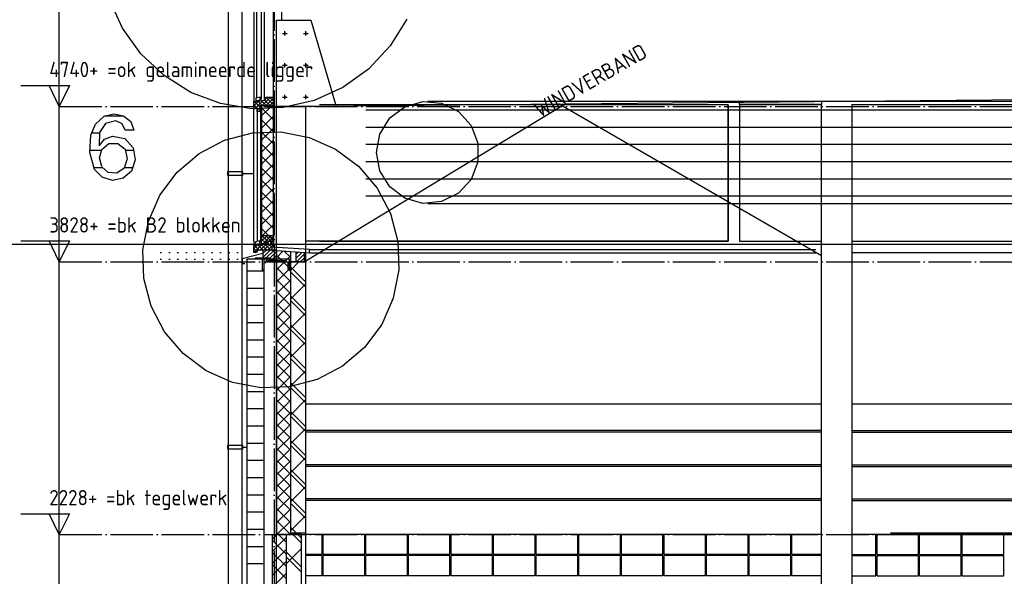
# Model space of a CAD drawing. Extents: x -37450 to 20409, y -12428 to 23550.
# Tile 6 of 55: x -32814 to -27036, y -5281 to -2015. Entities that reach past the tile are written whole.
import ezdxf

# ---------------------------------------------------------------- set-up
doc = ezdxf.new("R2010")
doc.units = 0
doc.header["$MEASUREMENT"] = 0
for name, pattern in [('DASHDOT', [300, 250, -25, 0, -25]), ('DASHED', [75, 50, -25]), ('DOT', [50, 0, -50])]:
    doc.linetypes.add(name, pattern=pattern)
for name, color, linetype in [('LAYER01', 7, 'CONTINUOUS'), ('LAYER28', 1, 'CONTINUOUS'), ('LAYER56', 2, 'DASHED')]:
    doc.layers.add(name, color=color, linetype=linetype)
doc.styles.get("Standard").update_dxf_attribs({"font": 'isocp.shx'})

msp = doc.modelspace()

# ---------------------------------------------------------------- linework, layer by layer
at = {"layer": 'LAYER01', "color": 1, "linetype": 'DASHDOT'}
for p, q in [((-31320.5658, 4772.46895), (-31320.5658, -10757.59505)), ((-32582.25405, -2524.12605), (-3736.12745, -2524.12605)), ((-32582.25405, -3436.1252), (-3736.12745, -3436.1252)), ((-32582.25405, -5036.12635), (-3736.12745, -5036.12635))]:
    msp.add_line(p, q, dxfattribs=at)
at = {"layer": 'LAYER01', "color": 5, "linetype": 'Continuous'}
for p, q in [((-32582.25405, -9464.1266), (-32582.25405, -764.12645)), ((-32582.25405, -2524.12605), (-32582.25405, -2331.6246)), ((-32808.5022, -2401.6258), (-32522.2534, -2401.6258)), ((-32582.25405, -2524.12605), (-32642.25465, -2401.6258)), ((-32522.2534, -2401.6258), (-32582.25405, -2524.12605)), ((-31393.4479, -2520.37525), (-31343.4479, -2470.37505)), ((-31372.56775, -2476.8673), (-31366.07665, -2470.37505)), ((-31370.82215, -2520.37525), (-31325.5646, -2475.12055)), ((-31325.5646, -2515.62975), (-31370.8191, -2470.37505)), ((-31325.5646, -2493.00115), (-31348.19335, -2470.37505)), ((-31439.56605, -2521.23625), (-31410.0128, -2491.6849)), ((-31439.56605, -2498.6101), (-31436.38, -2495.4233)), ((-31421.95435, -2532.37475), (-31439.56605, -2514.7663)), ((-31404.87975, -2526.82535), (-31436.2915, -2495.4134)), ((-31433.07495, -2537.37505), (-31431.80235, -2536.10345)), ((-31428.07615, -2532.37475), (-31383.64565, -2487.9465)), ((-31416.95555, -2537.37505), (-31420.5658, -2533.7652)), ((-31388.7024, -2520.37525), (-31416.4734, -2492.6029)), ((-31410.4492, -2537.37505), (-31404.87975, -2531.8058)), ((-31366.0736, -2520.37525), (-31396.65835, -2489.79225)), ((-31326.3794, -2601.02255), (-31394.56785, -2532.835)), ((-31394.5648, -2580.2496), (-31334.68935, -2520.37525)), ((-31343.4479, -2520.37525), (-31376.8402, -2486.9816)), ((-31348.19335, -2520.37525), (-31325.5646, -2497.74665)), ((-31326.3794, -2530.3114), (-31336.3159, -2520.37525)), ((-31394.5648, -2650.9609), (-31326.3794, -2582.7757)), ((-31326.3794, -2671.73385), (-31394.56785, -2603.54615)), ((-31394.5648, -2721.67205), (-31326.3794, -2653.487)), ((-31326.3794, -2742.445), (-31394.56785, -2674.25745)), ((-31326.3794, -2813.1563), (-31394.56785, -2744.9686)), ((-31394.5648, -2792.3809), (-31326.3794, -2724.19565)), ((-31326.3794, -2883.86745), (-31394.56785, -2815.67745)), ((-31394.5648, -2863.09205), (-31326.3794, -2794.907)), ((-31326.3794, -2954.5763), (-31394.56785, -2886.3886)), ((-31394.5648, -2933.80335), (-31326.3794, -2865.61815)), ((-31394.56785, -3004.517), (-31326.3794, -2936.327)), ((-31326.3794, -3025.28745), (-31394.56785, -2957.0999)), ((-31394.56785, -3075.22585), (-31326.3794, -3007.0381)), ((-31326.3794, -3095.99875), (-31394.56785, -3027.81105)), ((-31394.56785, -3145.93695), (-31326.3794, -3077.74945)), ((-31326.3794, -3166.7099), (-31394.56785, -3098.5224)), ((-31394.56785, -3216.6481), (-31326.3794, -3148.4606)), ((-31326.3794, -3237.42105), (-31394.56785, -3169.2312)), ((-31394.56785, -3287.3596), (-31326.3794, -3219.1719)), ((-31394.6289, -3315.493), (-31360.51025, -3281.37435)), ((-31394.6289, -3292.8646), (-31383.13905, -3281.37435)), ((-31326.3794, -3308.1299), (-31394.5648, -3239.94215)), ((-31360.51025, -3314.37455), (-31393.5089, -3281.37435)), ((-31370.8832, -3314.37455), (-31337.88145, -3281.37435)), ((-31337.88145, -3314.37455), (-31370.8832, -3281.37435)), ((-31350.8728, -3314.37455), (-31326.3794, -3289.88075)), ((-31325.62865, -3304.00045), (-31348.2544, -3281.37435)), ((-31348.2544, -3314.37455), (-31325.62865, -3291.74615)), ((-32808.5022, -3313.62495), (-32522.2534, -3313.62495)), ((-32582.25405, -3436.1252), (-32642.25465, -3313.62495)), ((-32522.2534, -3313.62495), (-32582.25405, -3436.1252)), ((-31439.56605, -3380.61525), (-31391.97085, -3333.0223)), ((-31439.56605, -3357.9891), (-31418.56995, -3336.99075)), ((-31408.32825, -3367.1261), (-31435.8795, -3339.57405)), ((-31385.69945, -3367.1261), (-31416.1896, -3336.6371)), ((-31403.4485, -3367.1261), (-31350.4486, -3314.1247)), ((-31363.07375, -3367.1261), (-31396.5027, -3333.6979)), ((-31372.37855, -3325.13235), (-31394.6289, -3302.88465)), ((-31387.60375, -3332.5348), (-31394.6289, -3325.5108)), ((-31390.84475, -3314.37455), (-31394.5648, -3310.6537)), ((-31389.28225, -3332.77245), (-31372.37855, -3315.86915)), ((-31380.8197, -3367.1261), (-31327.8198, -3314.1247)), ((-31340.44495, -3367.1261), (-31376.81275, -3330.75865)), ((-31335.4767, -3349.46825), (-31370.8191, -3314.1247)), ((-31358.19395, -3367.1261), (-31325.56765, -3334.49935)), ((-31325.5646, -3336.7508), (-31348.19335, -3314.1247)), ((-31421.7987, -3376.2829), (-31439.56605, -3358.51595)), ((-31386.56615, -3409.61455), (-31344.104, -3367.15315)), ((-31386.56615, -3386.98845), (-31366.7511, -3367.1707)), ((-31367.44995, -3413.1256), (-31321.45995, -3367.136)), ((-31352.8229, -3421.12425), (-31307.5653, -3375.86975)), ((-31330.1941, -3421.12425), (-31307.5653, -3398.49815)), ((-31305.5664, -3410.4904), (-31267.2241, -3372.1485)), ((-31225.5646, -3479.65545), (-31305.5664, -3399.65365)), ((-31305.5664, -3481.20195), (-31225.5646, -3401.2001)), ((-31225.5646, -3408.9443), (-31262.04225, -3372.4678)), ((-31191.25365, -3391.6153), (-31177.6764, -3378.03955)), ((-31191.25365, -3414.2437), (-31156.47585, -3379.4647)), ((-31190.50905, -3436.1252), (-31145.2545, -3390.87065)), ((-31135.5652, -3555.51035), (-31225.56765, -3465.51055)), ((-31225.5646, -3486.05345), (-31175.6378, -3436.1252)), ((-31167.88025, -3436.1252), (-31145.2545, -3413.49905)), ((-31225.5646, -3550.3666), (-31305.5664, -3470.36515)), ((-31305.5664, -3551.9104), (-31225.5646, -3471.91125)), ((-31135.5652, -3583.7948), (-31225.56765, -3493.795)), ((-31225.5646, -3621.07545), (-31305.5664, -3541.0763)), ((-31305.5664, -3622.6219), (-31225.5646, -3542.6201)), ((-31225.56765, -3655.76055), (-31135.5652, -3565.7585)), ((-31225.5646, -3691.7866), (-31305.5664, -3611.78515)), ((-31305.5664, -3693.33305), (-31225.5646, -3613.3312)), ((-31135.5652, -3725.21745), (-31225.56765, -3635.21765)), ((-31225.5646, -3762.4977), (-31305.5664, -3682.49625)), ((-31305.5664, -3764.0442), (-31225.5646, -3684.04235)), ((-31135.5652, -3753.5019), (-31225.56765, -3663.5021)), ((-31225.5646, -3833.20925), (-31305.5664, -3753.2074)), ((-31305.5664, -3834.75305), (-31225.5646, -3754.7539)), ((-31225.5646, -3825.465), (-31135.5652, -3735.46295)), ((-31135.5652, -3894.9219), (-31225.56765, -3804.9221)), ((-31225.5646, -3903.9177), (-31305.5664, -3823.91625)), ((-31305.5664, -3905.46415), (-31225.5646, -3825.465)), ((-31135.5652, -3923.20635), (-31225.56765, -3833.20655)), ((-31225.5646, -3974.6292), (-31305.5664, -3894.6274)), ((-31305.5664, -3976.1753), (-31225.5646, -3896.17385)), ((-31225.56765, -3995.16945), (-31135.5652, -3905.1697)), ((-31225.5646, -4045.34035), (-31305.5664, -3965.3385)), ((-31305.5664, -4046.88685), (-31225.56765, -3966.885)), ((-31135.5652, -4064.6286), (-31225.56765, -3974.6292)), ((-31225.5646, -4116.0515), (-31305.5664, -4036.05005)), ((-31305.5664, -4117.59795), (-31225.56765, -4037.59615)), ((-31135.5652, -4092.91345), (-31225.56765, -4002.91365)), ((-31225.5646, -4164.87655), (-31135.5652, -4074.8741)), ((-31225.5646, -4186.76035), (-31305.5664, -4106.76115)), ((-31305.5664, -4188.3068), (-31225.56765, -4108.30725)), ((-31135.5652, -4234.3334), (-31225.56765, -4144.33365)), ((-31225.5646, -4257.47145), (-31305.5664, -4177.4723)), ((-31305.5664, -4259.01795), (-31225.56765, -4179.0188)), ((-31135.5652, -4262.61785), (-31225.56765, -4172.6181)), ((-31225.5646, -4328.1826), (-31305.5664, -4248.18115)), ((-31305.5664, -4329.7268), (-31225.56765, -4249.72725)), ((-31225.56765, -4334.581), (-31135.5652, -4244.5812)), ((-31225.5646, -4398.8941), (-31305.5664, -4318.8923)), ((-31305.5664, -4400.43795), (-31225.56765, -4320.43875)), ((-31135.5652, -4404.04015), (-31225.56765, -4314.04035)), ((-31225.5646, -4469.60525), (-31305.5664, -4389.6034)), ((-31305.5664, -4471.14905), (-31225.56765, -4391.1499)), ((-31135.5652, -4432.3246), (-31225.56765, -4342.32485)), ((-31225.5646, -4504.2877), (-31135.5652, -4414.28565)), ((-28109.5642, -4426.12455), (-31135.5652, -4426.12455)), ((-28109.5642, -4436.1252), (-31135.5652, -4436.1252)), ((-27929.56545, -4426.12455), (-26353.25315, -4426.12455)), ((-27929.56545, -4436.1252), (-26353.25315, -4436.1252)), ((-31225.5646, -4540.3141), (-31305.5664, -4460.31225)), ((-31305.5664, -4541.8602), (-31225.56765, -4461.86105)), ((-31135.5652, -4573.7446), (-31225.56765, -4483.7448)), ((-31225.5646, -4611.02525), (-31305.5664, -4531.0234)), ((-31305.5664, -4612.5717), (-31225.56765, -4532.57215)), ((-31135.5652, -4602.02905), (-31225.56765, -4512.02965)), ((-31225.56765, -4681.73635), (-31305.5664, -4601.7349)), ((-31305.5664, -4683.2802), (-31225.56765, -4603.2837)), ((-31225.56765, -4673.99215), (-31135.5652, -4583.99275)), ((-31225.56765, -4752.4452), (-31305.5664, -4672.44605)), ((-31305.5664, -4753.9917), (-31225.56765, -4673.99215)), ((-31135.5652, -4743.4517), (-31225.56765, -4653.4519)), ((-28109.5642, -4626.12495), (-31135.5652, -4626.12495)), ((-28109.5642, -4636.12555), (-31135.5652, -4636.12555)), ((-27929.56545, -4626.12495), (-26353.25315, -4626.12495)), ((-27929.56545, -4636.12555), (-26353.25315, -4636.12555)), ((-31135.5652, -4771.73615), (-31225.56765, -4681.73635)), ((-31225.56765, -4823.15635), (-31305.5664, -4743.1572)), ((-31305.5664, -4824.70285), (-31225.56765, -4744.70365)), ((-31225.5646, -4843.697), (-31135.5652, -4753.6972)), ((-32582.25405, -5036.12635), (-32582.25405, -4843.6249)), ((-31225.5646, -4893.8675), (-31305.5664, -4813.86605)), ((-31305.5664, -4895.41395), (-31225.56765, -4815.4148)), ((-31135.5652, -4913.15615), (-31225.56765, -4823.15635)), ((-31135.5652, -4941.4406), (-31225.56765, -4851.4408)), ((-28109.5642, -4826.12535), (-31135.5652, -4826.12535)), ((-28109.5642, -4836.12595), (-31135.5652, -4836.12595)), ((-27929.56545, -4826.12535), (-26353.25315, -4826.12535)), ((-27929.56545, -4836.12595), (-26353.25315, -4836.12595)), ((-31225.5646, -4964.579), (-31305.5664, -4884.5772)), ((-31305.5664, -4966.1251), (-31225.56765, -4886.12595)), ((-32808.5022, -4913.6261), (-32522.2534, -4913.6261)), ((-32582.25405, -5036.12635), (-32642.25465, -4913.6261)), ((-32522.2534, -4913.6261), (-32582.25405, -5036.12635)), ((-31225.5646, -5035.29015), (-31305.5664, -4955.2883)), ((-31304.85535, -5036.12405), (-31225.56765, -4956.8371)), ((-31225.56765, -5013.4037), (-31135.5652, -4923.40395)), ((-31295.4376, -5036.12635), (-31305.5664, -5025.99985)), ((-31191.9586, -5026.4698), (-31225.56765, -4992.86345)), ((-31220.2423, -5026.4698), (-31225.56765, -5021.1479)), ((-27704.56545, -5026.1257), (-23387.5656, -5026.1257)), ((-31330.5664, -5061.8351), (-31304.85535, -5036.12405)), ((-31330.5664, -5132.5466), (-31250.5646, -5052.5448)), ((-31250.5646, -5151.71125), (-31330.5664, -5071.70945)), ((-31250.5646, -5081.00015), (-31295.4376, -5036.12635)), ((-31250.5646, -5038.40255), (-31248.28795, -5036.12405)), ((-31234.1461, -5036.12635), (-31225.56765, -5027.54595)), ((-31160.5652, -5086.14615), (-31210.58655, -5036.12635)), ((-31160.5652, -5057.8617), (-31182.30285, -5036.12635)), ((-28109.5642, -5036.12635), (-31135.5652, -5036.12635)), ((-31039.25475, -5153.12655), (-31039.25475, -5036.12635)), ((-31033.255, -5153.12655), (-31033.255, -5036.12635)), ((-30789.25475, -5153.12655), (-30789.25475, -5036.12635)), ((-30783.255, -5153.12655), (-30783.255, -5036.12635)), ((-30539.25475, -5153.12655), (-30539.25475, -5036.12635)), ((-30533.255, -5153.12655), (-30533.255, -5036.12635)), ((-30289.25475, -5153.12655), (-30289.25475, -5036.12635)), ((-30283.25195, -5153.12655), (-30283.25195, -5036.12635)), ((-30039.25475, -5153.12655), (-30039.25475, -5036.12635)), ((-30033.25195, -5153.12655), (-30033.25195, -5036.12635)), ((-29789.25475, -5153.12655), (-29789.25475, -5036.12635)), ((-29783.25195, -5153.12655), (-29783.25195, -5036.12635)), ((-29539.2517, -5153.12655), (-29539.2517, -5036.12635)), ((-29533.25195, -5153.12655), (-29533.25195, -5036.12635)), ((-29289.2517, -5153.12655), (-29289.2517, -5036.12635)), ((-29283.25195, -5153.12655), (-29283.25195, -5036.12635)), ((-29039.2517, -5153.12655), (-29039.2517, -5036.12635)), ((-29033.25195, -5153.12655), (-29033.25195, -5036.12635)), ((-28789.2517, -5153.12655), (-28789.2517, -5036.12635)), ((-28783.25195, -5153.12655), (-28783.25195, -5036.12635)), ((-28539.2517, -5153.12655), (-28539.2517, -5036.12635)), ((-28533.25195, -5153.12655), (-28533.25195, -5036.12635)), ((-28289.25475, -5153.12655), (-28289.25475, -5036.12635)), ((-28283.25195, -5153.12655), (-28283.25195, -5036.12635)), ((-23607.2525, -5036.12635), (-27931.25305, -5036.12635)), ((-27789.25475, -5153.12655), (-27789.25475, -5036.12635)), ((-27783.255, -5153.12655), (-27783.255, -5036.12635)), ((-27704.56545, -5036.12635), (-23387.5656, -5036.12635)), ((-27539.2517, -5153.12655), (-27539.2517, -5036.12635)), ((-27533.25195, -5153.12655), (-27533.25195, -5036.12635)), ((-27289.25475, -5153.12655), (-27289.25475, -5036.12635)), ((-27283.255, -5153.12655), (-27283.255, -5036.12635)), ((-27039.2517, -5153.12655), (-27039.2517, -5036.12635)), ((-31330.5664, -5203.25775), (-31250.5646, -5123.2559)), ((-31250.5646, -5222.4224), (-31330.5664, -5142.42095)), ((-31160.5652, -5227.5688), (-31250.56765, -5137.56905)), ((-31250.5646, -5208.107), (-31160.56825, -5118.1099)), ((-31330.5664, -5273.9666), (-31250.5646, -5193.96475)), ((-31160.5652, -5255.85325), (-31250.56765, -5165.8512)), ((-31039.25475, -5153.12655), (-31135.5652, -5153.12655)), ((-31039.25475, -5159.1263), (-31135.5652, -5159.1263)), ((-31039.25475, -5278.1254), (-31039.25475, -5159.1263)), ((-30789.25475, -5153.12655), (-31033.255, -5153.12655)), ((-31033.255, -5278.1254), (-31033.255, -5159.1263)), ((-30789.25475, -5159.1263), (-31033.255, -5159.1263)), ((-30789.25475, -5278.1254), (-30789.25475, -5159.1263)), ((-30539.25475, -5153.12655), (-30783.255, -5153.12655)), ((-30783.255, -5278.1254), (-30783.255, -5159.1263)), ((-30539.25475, -5159.1263), (-30783.255, -5159.1263)), ((-30539.25475, -5278.1254), (-30539.25475, -5159.1263)), ((-30289.25475, -5153.12655), (-30533.255, -5153.12655)), ((-30533.255, -5278.1254), (-30533.255, -5159.1263)), ((-30289.25475, -5159.1263), (-30533.255, -5159.1263)), ((-30289.25475, -5278.1254), (-30289.25475, -5159.1263)), ((-30039.25475, -5153.12655), (-30283.25195, -5153.12655)), ((-30283.25195, -5278.1254), (-30283.25195, -5159.1263)), ((-30039.25475, -5159.1263), (-30283.25195, -5159.1263)), ((-30039.25475, -5278.1254), (-30039.25475, -5159.1263)), ((-29789.25475, -5153.12655), (-30033.25195, -5153.12655)), ((-30033.25195, -5278.1254), (-30033.25195, -5159.1263)), ((-29789.25475, -5159.1263), (-30033.25195, -5159.1263)), ((-29789.25475, -5278.1254), (-29789.25475, -5159.1263)), ((-29539.2517, -5153.12655), (-29783.25195, -5153.12655)), ((-29783.25195, -5278.1254), (-29783.25195, -5159.1263)), ((-29539.2517, -5159.1263), (-29783.25195, -5159.1263)), ((-29539.2517, -5278.1254), (-29539.2517, -5159.1263)), ((-29289.2517, -5153.12655), (-29533.25195, -5153.12655)), ((-29533.25195, -5278.1254), (-29533.25195, -5159.1263)), ((-29289.2517, -5159.1263), (-29533.25195, -5159.1263)), ((-29289.2517, -5278.1254), (-29289.2517, -5159.1263)), ((-29039.2517, -5153.12655), (-29283.25195, -5153.12655)), ((-29283.25195, -5278.1254), (-29283.25195, -5159.1263)), ((-29039.2517, -5159.1263), (-29283.25195, -5159.1263)), ((-29039.2517, -5278.1254), (-29039.2517, -5159.1263)), ((-28789.2517, -5153.12655), (-29033.25195, -5153.12655)), ((-29033.25195, -5278.1254), (-29033.25195, -5159.1263)), ((-28789.2517, -5159.1263), (-29033.25195, -5159.1263)), ((-28789.2517, -5278.1254), (-28789.2517, -5159.1263)), ((-28539.2517, -5153.12655), (-28783.25195, -5153.12655)), ((-28783.25195, -5278.1254), (-28783.25195, -5159.1263)), ((-28539.2517, -5159.1263), (-28783.25195, -5159.1263)), ((-28539.2517, -5278.1254), (-28539.2517, -5159.1263)), ((-28289.25475, -5153.12655), (-28533.25195, -5153.12655)), ((-28533.25195, -5278.1254), (-28533.25195, -5159.1263)), ((-28289.25475, -5159.1263), (-28533.25195, -5159.1263)), ((-28289.25475, -5278.1254), (-28289.25475, -5159.1263)), ((-28109.5642, -5153.12655), (-28283.25195, -5153.12655)), ((-28283.25195, -5278.1254), (-28283.25195, -5159.1263)), ((-28109.5642, -5159.1263), (-28283.25195, -5159.1263)), ((-27929.56545, -5153.12655), (-27789.25475, -5153.12655)), ((-27929.56545, -5159.1263), (-27789.25475, -5159.1263)), ((-27789.25475, -5278.1254), (-27789.25475, -5159.1263)), ((-27783.255, -5153.12655), (-27539.2517, -5153.12655)), ((-27783.255, -5159.1263), (-27539.2517, -5159.1263)), ((-27783.255, -5278.1254), (-27783.255, -5159.1263)), ((-27539.2517, -5278.1254), (-27539.2517, -5159.1263)), ((-27533.25195, -5153.12655), (-27289.25475, -5153.12655)), ((-27533.25195, -5159.1263), (-27289.25475, -5159.1263)), ((-27533.25195, -5278.1254), (-27533.25195, -5159.1263)), ((-27289.25475, -5278.1254), (-27289.25475, -5159.1263)), ((-27283.255, -5153.12655), (-27039.2517, -5153.12655)), ((-27283.255, -5159.1263), (-27039.2517, -5159.1263)), ((-27283.255, -5278.1254), (-27283.255, -5159.1263)), ((-27039.2517, -5278.1254), (-27039.2517, -5159.1263)), ((-31250.56765, -5293.13125), (-31330.5664, -5213.12945)), ((-31330.5664, -5344.67775), (-31250.5646, -5264.6759)), ((-31039.25475, -5278.1254), (-31135.5652, -5278.1254)), ((-30789.25475, -5278.1254), (-31033.255, -5278.1254)), ((-30539.25475, -5278.1254), (-30783.255, -5278.1254)), ((-30289.25475, -5278.1254), (-30533.255, -5278.1254)), ((-30039.25475, -5278.1254), (-30283.25195, -5278.1254)), ((-29789.25475, -5278.1254), (-30033.25195, -5278.1254)), ((-29539.2517, -5278.1254), (-29783.25195, -5278.1254)), ((-29289.2517, -5278.1254), (-29533.25195, -5278.1254)), ((-29039.2517, -5278.1254), (-29283.25195, -5278.1254)), ((-28789.2517, -5278.1254), (-29033.25195, -5278.1254)), ((-28539.2517, -5278.1254), (-28783.25195, -5278.1254)), ((-28289.25475, -5278.1254), (-28533.25195, -5278.1254)), ((-28109.5642, -5278.1254), (-28283.25195, -5278.1254)), ((-27929.56545, -5278.1254), (-27789.25475, -5278.1254)), ((-27783.255, -5278.1254), (-27539.2517, -5278.1254)), ((-27533.25195, -5278.1254), (-27289.25475, -5278.1254)), ((-27283.255, -5278.1254), (-27039.2517, -5278.1254))]:
    msp.add_line(p, q, dxfattribs=at)
at = {"layer": 'LAYER01', "color": 1, "linetype": 'Continuous'}
for p, q in [((-31590.567, -805.4695), (-31590.567, -7333.4694)), ((-31510.5652, -805.4695), (-31510.5652, -7333.4694)), ((-31275.5646, -2018.7189), (-31275.5646, -1524.0322)), ((-31439.56605, -1675.37595), (-31439.56605, -2503.87515)), ((-31423.31545, -2474.74935), (-31423.31545, -1675.37595)), ((-31395.44065, -2483.62655), (-31395.44065, -1679.3766)), ((-31378.56445, -2483.62655), (-31378.56445, -1679.3766)), ((-31325.5646, -2470.37505), (-31325.5646, -1692.1259)), ((-32210.74525, -2065.4629), (-32287.26195, -1896.3547)), ((-31306.5674, -2523.72015), (-31306.5674, -2018.7189)), ((-31306.5674, -2018.7189), (-31106.56435, -2018.7189)), ((-31106.56435, -2018.7189), (-30956.5674, -2523.72015)), ((-30541.5222, -2011.6947), (-30639.62095, -2169.2684)), ((-32102.7069, -2216.39615), (-32210.74525, -2065.4629)), ((-31271.87805, -2096.28105), (-31244.87915, -2096.28105)), ((-31258.87755, -2108.28055), (-31258.87755, -2083.2819)), ((-31250.8789, -2096.28105), (-31258.87755, -2096.28105)), ((-31250.8789, -2096.28105), (-31250.8789, -2096.28105)), ((-31147.87905, -2096.28105), (-31120.88015, -2096.28105)), ((-31134.87855, -2108.28055), (-31134.87855, -2083.2819)), ((-31126.8799, -2096.28105), (-31134.87855, -2096.28105)), ((-31126.8799, -2096.28105), (-31126.8799, -2096.28105)), ((-30639.62095, -2169.2684), (-30766.57715, -2304.67375)), ((-31967.3004, -2343.35215), (-32102.7069, -2216.39615)), ((-31271.87805, -2282.78255), (-31244.87915, -2282.78255)), ((-31258.87755, -2294.78205), (-31258.87755, -2269.78075)), ((-31250.8789, -2282.78255), (-31258.87755, -2282.78255)), ((-31250.8789, -2282.78255), (-31250.8789, -2282.78255)), ((-31147.87905, -2282.78255), (-31120.88015, -2282.78255)), ((-31134.87855, -2294.78205), (-31134.87855, -2269.78075)), ((-31126.8799, -2282.78255), (-31134.87855, -2282.78255)), ((-31126.8799, -2282.78255), (-31126.8799, -2282.78255)), ((-30766.57715, -2304.67375), (-30917.50795, -2412.7125)), ((-31809.729, -2441.4522), (-31967.3004, -2343.35215)), ((-31269.4397, -2524.12605), (-20258.25195, -2422.1266)), ((-30917.50795, -2412.7125), (-31086.61805, -2489.22805)), ((-31636.0443, -2506.92575), (-31809.729, -2441.4522)), ((-31428.12805, -2476.3748), (-31428.9398, -2490.4999)), ((-31402.56655, -2469.75155), (-31428.12805, -2476.3748)), ((-31402.56655, -2491.49935), (-31402.56655, -2469.75155)), ((-31372.5647, -2486.37545), (-31372.5647, -2470.37505)), ((-31372.5647, -2470.37505), (-31353.56445, -2470.37505)), ((-31353.56445, -2470.37505), (-31325.5646, -2470.37505)), ((-31325.5646, -2470.37505), (-31325.5646, -2520.37525)), ((-31271.87805, -2469.2816), (-31244.87915, -2469.2816)), ((-31258.87755, -2481.2811), (-31258.87755, -2456.28225)), ((-31250.8789, -2469.2816), (-31258.87755, -2469.2816)), ((-31250.8789, -2469.2816), (-31250.8789, -2469.2816)), ((-31147.87905, -2469.2816), (-31120.88015, -2469.2816)), ((-31134.87855, -2481.2811), (-31134.87855, -2456.28225)), ((-31126.8799, -2469.2816), (-31134.87855, -2469.2816)), ((-31126.8799, -2469.2816), (-31126.8799, -2469.2816)), ((-31452.92665, -2537.2587), (-31636.0443, -2506.92575)), ((-31267.40725, -2531.2813), (-31452.92665, -2537.2587)), ((-31439.56605, -2495.8761), (-31372.5647, -2486.37545)), ((-31439.56605, -2537.37505), (-31439.56605, -2495.8761)), ((-31439.56605, -2503.87515), (-31439.56605, -2495.8761)), ((-31439.56605, -3314.1247), (-31439.56605, -2520.37525)), ((-31432.5653, -2537.37505), (-31439.56605, -2537.37505)), ((-31439.56605, -3314.1247), (-31439.56605, -2538.3747)), ((-31429.56545, -2532.37475), (-31432.5653, -2537.37505)), ((-31420.5658, -2532.37475), (-31429.56545, -2532.37475)), ((-31428.9398, -2490.4999), (-31426.00405, -2489.99995)), ((-31426.00405, -2489.99995), (-31421.25245, -2494.3743)), ((-31421.25245, -2494.3743), (-31416.3788, -2493.6247)), ((-31420.62685, -2537.84525), (-31420.2545, -3316.4383)), ((-31420.5658, -2537.37505), (-31420.5658, -2532.37475)), ((-31420.5658, -2537.2513), (-31404.81565, -2537.2513)), ((-31420.5658, -2554.2513), (-31420.5658, -2537.2513)), ((-31404.87975, -2537.37505), (-31420.5658, -2537.37505)), ((-31416.3788, -2493.6247), (-31415.12755, -2488.3745)), ((-31415.12755, -2488.3745), (-31409.1919, -2487.50115)), ((-31409.1919, -2487.50115), (-31407.4402, -2492.2516)), ((-31407.4402, -2492.2516), (-31402.56655, -2491.49935)), ((-31325.5646, -2520.37525), (-31404.87975, -2520.37525)), ((-31404.87975, -2520.37525), (-31404.87975, -2537.37505)), ((-31404.81565, -2537.2513), (-31404.81565, -2554.2513)), ((-31400.5646, -2520.37525), (-31400.6897, -3314.37455)), ((-31400.5646, -2520.37525), (-31394.5648, -2520.37525)), ((-31394.5648, -2520.37525), (-31394.68995, -3314.37455)), ((-31394.5648, -2520.37525), (-31394.5648, -3314.37455)), ((-31326.3794, -2520.37525), (-31326.3794, -3314.37455)), ((-31325.8789, -2520.37525), (-31325.5646, -2520.37525)), ((-31325.5646, -3314.1247), (-31325.5646, -2520.37525)), ((-31306.5674, -6916.4688), (-31306.5674, -2523.72015)), ((-30956.5674, -2523.72015), (-31306.5674, -2523.72015)), ((-31086.61805, -2489.22805), (-31267.40725, -2531.2813)), ((-31135.5652, -6916.4688), (-31135.5652, -2523.72015)), ((-28656.5033, -2514.96925), (-31055.3772, -2514.96925)), ((-28656.5033, -2514.96925), (-28656.5033, -3314.1247)), ((-28656.5033, -3314.1247), (-28656.5033, -2514.96925)), ((-28589.50195, -2512.12635), (-28589.50195, -2499.28055)), ((-28109.5642, -2512.12635), (-28589.50195, -2512.12635)), ((-28589.50195, -2514.96925), (-28589.50195, -3314.1247)), ((-28109.9396, -2515.1869), (-28589.50195, -2514.96925)), ((-28589.50195, -2514.96925), (-28589.50195, -3314.1247)), ((-28109.5642, -2494.03285), (-28109.5642, -2512.12635)), ((-25879.75465, -2516.12455), (-27929.9408, -2514.96925)), ((-31404.81565, -2554.2513), (-31420.5658, -2554.2513)), ((-31612.1704, -2722.2584), (-31448.9319, -2679.3888)), ((-31448.9319, -2679.3888), (-31281.43005, -2673.8617)), ((-31281.43005, -2673.8617), (-31115.72265, -2705.87465)), ((-31115.72265, -2705.87465), (-30961.3098, -2773.9954)), ((-31761.75535, -2800.4095), (-31612.1704, -2722.2584)), ((-31890.17335, -2909.91535), (-31761.75535, -2800.4095)), ((-30961.3098, -2773.9954), (-30825.9491, -2874.79725)), ((-30825.9491, -2874.79725), (-30716.44285, -3003.2181)), ((-31990.97595, -3045.27625), (-31890.17335, -2909.91535)), ((-31505.5664, -2907.2508), (-31595.5658, -2907.2508)), ((-31595.5658, -2907.2508), (-31595.5658, -2927.2518)), ((-31595.5658, -2927.2518), (-31505.5664, -2927.2518)), ((-31505.5664, -2927.2518), (-31505.5664, -2907.2508)), ((-31505.5664, -2917.2512), (-31439.56605, -2917.2512)), ((-30716.44285, -3003.2181), (-30638.2904, -3152.80535)), ((-32059.0973, -3199.68795), (-31990.97595, -3045.27625)), ((-30638.2904, -3152.80535), (-30595.42235, -3316.03965)), ((-32091.0675, -3364.81285), (-32059.0973, -3199.68795)), ((-31394.6289, -3333.53195), (-31394.6289, -3281.37435)), ((-31394.6289, -3281.37435), (-31325.62865, -3281.37435)), ((-31325.62865, -3281.37435), (-31325.62865, -3314.37455)), ((-15136.37695, -3335.12535), (-37450, -3335.12535)), ((-31439.56605, -3314.1247), (-31439.56605, -3340.12565)), ((-31439.56605, -3340.12565), (-31372.5647, -3330.12505)), ((-31439.56605, -3381.1249), (-31439.56605, -3340.12565)), ((-31430.31615, -3319.09525), (-31431.12795, -3333.3439)), ((-31431.12795, -3333.3439), (-31428.19215, -3332.84415)), ((-31404.75465, -3312.3436), (-31430.31615, -3319.09525)), ((-31428.19215, -3332.84415), (-31423.50465, -3337.2185)), ((-31423.50465, -3337.2185), (-31418.62795, -3336.4689)), ((-31418.62795, -3336.4689), (-31417.37975, -3331.2187)), ((-31417.37975, -3331.2187), (-31411.38, -3330.34555)), ((-31411.38, -3330.34555), (-31409.6283, -3335.0933)), ((-31409.6283, -3335.0933), (-31404.75465, -3334.3437)), ((-31404.75465, -3334.3437), (-31404.75465, -3312.3436)), ((-31394.81505, -3314.37455), (-31400.6897, -3314.37455)), ((-31372.37855, -3330.3749), (-31394.6289, -3333.53195)), ((-31372.5647, -3330.12505), (-31372.5647, -3314.1247)), ((-31372.5647, -3314.1247), (-31345.5658, -3314.1247)), ((-31325.62865, -3314.37455), (-31372.37855, -3314.37455)), ((-31372.37855, -3314.37455), (-31372.37855, -3330.3749)), ((-31345.5658, -3314.1247), (-31325.5646, -3314.1247)), ((-31334.9396, -3349.1413), (-31336.1908, -3367.1089)), ((-31325.5646, -3349.46825), (-31335.5652, -3349.46825)), ((-31335.5652, -3349.46825), (-31335.5652, -3367.1261)), ((-31113.00355, -3364.3921), (-31334.9396, -3349.1413)), ((-31325.5646, -3314.1247), (-31325.5646, -3349.46825)), ((-31325.5646, -3314.37455), (-31325.3784, -3314.37455)), ((-28656.5033, -3314.1247), (-31134.37805, -3314.1247)), ((-31055.3772, -3314.1247), (-28656.5033, -3314.1247)), ((-30595.42235, -3316.03965), (-30589.89565, -3483.5449)), ((-28589.50195, -3314.1247), (-28109.9396, -3314.1247)), ((-27929.9408, -3314.1247), (-25936.06565, -3314.1247)), ((-27929.9408, -3314.1247), (-25879.75465, -3314.1247)), ((-32085.5835, -3532.8991), (-32091.1133, -3365.3942)), ((-32091.0675, -3364.81285), (-32091.0675, -3364.81285)), ((-31388.0646, -3387.2185), (-31509.6283, -3418.75155)), ((-31424.56665, -3381.1249), (-31439.56605, -3381.1249)), ((-31416.56495, -3367.1261), (-31424.56665, -3381.1249)), ((-31424.56665, -3381.1249), (-31424.56665, -3381.1249)), ((-31365.567, -3367.1261), (-31416.56495, -3367.1261)), ((-31388.0646, -3367.2199), (-31388.0646, -3387.2185)), ((-31307.5653, -3367.1261), (-31386.56615, -3367.1879)), ((-31386.56615, -3367.1879), (-31386.56615, -3413.1256)), ((-31335.5652, -3367.1261), (-31365.567, -3367.1261)), ((-31365.567, -3367.1261), (-31365.567, -3367.1261)), ((-31336.1908, -3367.1089), (-31114.25475, -3382.3593)), ((-31307.5653, -3421.12425), (-31307.5653, -3367.1261)), ((-31305.5664, -5036.12635), (-31305.5664, -3369.78075)), ((-31305.5664, -3369.78075), (-31225.5646, -3374.71925)), ((-31225.5646, -3374.71925), (-31225.5646, -5036.12635)), ((-31191.25365, -3436.1252), (-31191.25365, -3377.1267)), ((-31191.25365, -3377.1267), (-31145.2545, -3380.21925)), ((-31145.2545, -3380.21925), (-31145.2545, -3436.1252)), ((-31114.25475, -3382.3593), (-31113.00355, -3364.3921)), ((-31112.37795, -3364.40695), (-28142.62695, -3364.40695)), ((-31112.37795, -3382.34445), (-28142.62695, -3382.34445)), ((-27929.9408, -3381.1249), (-23607.2525, -3381.1249)), ((-31509.6283, -3418.75155), (-31509.6283, -3445.3762)), ((-31509.6283, -3445.3762), (-31493.0664, -3445.3762)), ((-31386.56615, -3413.1256), (-31353.067, -3413.1256)), ((-31370.42845, -3421.12425), (-31378.4271, -3413.1256)), ((-31362.92725, -3428.62585), (-31370.42845, -3421.12425)), ((-31353.067, -3413.1256), (-31353.067, -3421.12425)), ((-31353.067, -3421.12425), (-31307.5653, -3421.12425)), ((-31145.2545, -3436.1252), (-31191.25365, -3436.1252)), ((-30589.89565, -3483.5449), (-30621.90855, -3649.25115)), ((-32042.71545, -3696.1338), (-32085.5835, -3532.8991)), ((-31964.563, -3845.72105), (-32042.71545, -3696.1338)), ((-30621.90855, -3649.25115), (-30690.0299, -3803.66285)), ((-30690.0299, -3803.66285), (-30790.8325, -3939.0236)), ((-31855.05675, -3974.1417), (-31964.563, -3845.72105)), ((-31719.69605, -4074.94355), (-31855.05675, -3974.1417)), ((-30790.8325, -3939.0236), (-30919.25355, -4048.52945)), ((-31565.2832, -4143.0645), (-31719.69605, -4074.94355)), ((-30919.25355, -4048.52945), (-31068.8385, -4126.68035)), ((-31399.57885, -4175.07745), (-31565.2832, -4143.0645)), ((-31068.8385, -4126.68035), (-31232.07395, -4169.54995)), ((-31232.07395, -4169.54995), (-31399.57885, -4175.07745)), ((-28109.5642, -4270.1267), (-31135.5652, -4270.1267)), ((-26347.94005, -4270.1267), (-27929.56545, -4270.1267)), ((-31505.5664, -4514.0312), (-31595.5658, -4514.0312)), ((-31595.5658, -4514.0312), (-31595.5658, -4534.03205)), ((-31595.5658, -4534.03205), (-31505.5664, -4534.03205)), ((-31505.5664, -4534.03205), (-31505.5664, -4514.0312)), ((-31505.5664, -4524.03145), (-31480.5664, -4524.03145)), ((-31330.5664, -6809.12475), (-31330.5664, -5036.12635)), ((-31330.5664, -5036.12635), (-31250.5646, -5036.12635)), ((-31225.5646, -5036.12635), (-31305.5664, -5036.12635)), ((-31250.5646, -5036.12635), (-31250.5646, -6889.1266))]:
    msp.add_line(p, q, dxfattribs=at)
at = {"layer": 'LAYER01', "color": 1, "linetype": 'DASHED'}
for p, q in [((-31426.00405, -2489.99995), (-31415.12755, -2488.3745)), ((-31409.1919, -2487.50115), (-31402.3163, -2486.37545))]:
    msp.add_line(p, q, dxfattribs=at)
at = {"layer": 'LAYER01', "color": 3, "linetype": 'Continuous'}
for p, q in [((-31135.5652, -3429.4697), (-29612.69225, -2508.78125)), ((-28109.5642, -3401.1257), (-29652.3773, -2509.15735)), ((-32370.1599, -2628.89635), (-32318.4784, -2581.94445)), ((-32318.44175, -2581.93705), (-32261.56005, -2568.3588)), ((-32261.56005, -2568.3588), (-32204.34875, -2580.1111)), ((-32204.4403, -2580.0789), (-32161.18165, -2612.73765)), ((-32396.1914, -2693.50145), (-32370.1599, -2628.89635)), ((-32310.38515, -2624.6086), (-32345.19045, -2676.08335)), ((-32250.56765, -2608.15565), (-32310.38515, -2624.6086)), ((-32212.99135, -2625.55865), (-32250.5707, -2608.1976)), ((-32195.755, -2663.1262), (-32212.99135, -2625.55865)), ((-32161.18165, -2612.73765), (-32143.96975, -2664.1901)), ((-32402.89915, -2795.37695), (-32396.16395, -2693.4618)), ((-32345.19045, -2676.0315), (-32348.83425, -2755.51605)), ((-32317.4591, -2716.2636), (-32270.43455, -2698.9149)), ((-32270.37965, -2698.93705), (-32197.33885, -2712.17385)), ((-32197.33885, -2712.17385), (-32148.11705, -2767.56515)), ((-32170.88015, -2663.6261), (-32195.755, -2663.1262)), ((-32143.94225, -2664.17275), (-32170.88015, -2663.6261)), ((-32348.87695, -2755.3749), (-32317.4591, -2716.2636)), ((-32332.1289, -2775.93765), (-32290.64025, -2742.507)), ((-32290.64025, -2742.507), (-32237.43285, -2741.9626)), ((-32237.43285, -2741.9626), (-32195.3125, -2774.47795)), ((-32148.0652, -2767.68875), (-32137.16735, -2837.2198)), ((-32375.7538, -2894.31345), (-32402.89915, -2795.37695)), ((-32345.9381, -2826.67255), (-32332.10145, -2775.93765)), ((-32332.0648, -2877.46945), (-32345.9381, -2826.67255)), ((-32184.0637, -2831.1878), (-32201.6754, -2886.26995)), ((-32195.31555, -2774.5323), (-32184.0637, -2831.1878)), ((-32294.5038, -2911.96155), (-32332.0465, -2877.52875)), ((-32201.69065, -2886.29725), (-32243.56385, -2915.40795)), ((-32137.16735, -2837.2198), (-32159.1461, -2904.3312)), ((-32331.11265, -2939.9887), (-32375.6775, -2894.36285)), ((-32270.1111, -2958.5993), (-32331.11265, -2939.9887)), ((-32243.56385, -2915.40795), (-32294.5038, -2911.96155)), ((-32207.666, -2945.6148), (-32270.1111, -2958.5993)), ((-32159.1278, -2904.2198), (-32207.666, -2945.6148)), ((-31480.5664, -3421.12425), (-31480.5664, -7809.12475)), ((-31380.5664, -3421.12425), (-31480.5664, -3421.12425)), ((-31430.5664, -3421.12425), (-31430.5664, -3413.1256)), ((-31430.5664, -3413.1256), (-31350.5646, -3413.1256)), ((-31350.5646, -3421.12425), (-31430.5664, -3421.12425)), ((-31230.5664, -3421.12425), (-31390.567, -3421.12425)), ((-31390.567, -3421.12425), (-31390.567, -3486.1252)), ((-31380.5664, -7809.12475), (-31380.5664, -3421.12425)), ((-31380.5023, -3479.2671), (-31379.69055, -3438.9061)), ((-31379.69055, -3438.9061), (-31369.18945, -3439.1262)), ((-31369.18945, -3428.62585), (-31251.9409, -3428.62585)), ((-31350.5646, -3413.1256), (-31350.5646, -3421.12425)), ((-31251.9409, -3428.62585), (-31251.9409, -3439.1262)), ((-31241.4398, -3438.9061), (-31240.62805, -3479.2671)), ((-31230.5664, -3486.1252), (-31230.5664, -3421.12425)), ((-31225.5646, -3436.1252), (-31225.5646, -5026.4698)), ((-31135.5652, -3436.1252), (-31225.5646, -3436.1252)), ((-31135.5652, -5026.4698), (-31135.5652, -3436.1252)), ((-31390.567, -3486.1252), (-31387.50305, -3486.1252)), ((-31387.50305, -3486.1252), (-31387.50305, -3479.126)), ((-31240.62805, -3479.2671), (-31233.6273, -3479.126)), ((-31233.6273, -3486.1252), (-31230.5664, -3486.1252)), ((-31225.5646, -5026.4698), (-31135.5652, -5026.4698)), ((-31250.5646, -5036.12635), (-31250.5646, -6889.1266)), ((-31160.5652, -5036.12635), (-31250.5646, -5036.12635)), ((-31160.5652, -6889.1266), (-31160.5652, -5036.12635))]:
    msp.add_line(p, q, dxfattribs=at)
at = {"layer": 'LAYER01', "color": 2, "linetype": 'Continuous'}
for p, q in [((-32202.5543, -2580.78155), (-32316.0095, -2580.78155)), ((-32346.32875, -2681.84815), (-32393.8751, -2681.84815)), ((-32335.8948, -2782.91475), (-32403.89405, -2782.91475)), ((-32142.72155, -2782.91475), (-32192.76735, -2782.91475)), ((-32329.44945, -2883.9813), (-32380.3253, -2883.9813)), ((-32148.6328, -2883.9813), (-32200.2014, -2883.9813)), ((-31380.5664, -3490.3782), (-31480.5664, -3490.3782)), ((-31380.5664, -3591.4448), (-31480.5664, -3591.4448)), ((-31380.5664, -3692.51135), (-31480.5664, -3692.51135)), ((-31380.5664, -3793.57795), (-31480.5664, -3793.57795)), ((-31380.5664, -3894.64455), (-31480.5664, -3894.64455)), ((-31380.5664, -3995.71115), (-31480.5664, -3995.71115)), ((-31380.5664, -4096.77545), (-31480.5664, -4096.77545)), ((-31380.5664, -4197.84205), (-31480.5664, -4197.84205)), ((-31380.5664, -4298.9086), (-31480.5664, -4298.9086)), ((-31380.5664, -4399.9752), (-31480.5664, -4399.9752)), ((-31380.5664, -4501.0418), (-31480.5664, -4501.0418)), ((-31380.5664, -4602.1084), (-31480.5664, -4602.1084)), ((-31380.5664, -4703.17495), (-31480.5664, -4703.17495)), ((-31380.5664, -4804.24155), (-31480.5664, -4804.24155)), ((-31380.5664, -4905.3055), (-31480.5664, -4905.3055)), ((-31380.5664, -5006.37205), (-31480.5664, -5006.37205)), ((-31380.5664, -5107.43865), (-31480.5664, -5107.43865)), ((-31380.5664, -5208.50525), (-31480.5664, -5208.50525))]:
    msp.add_line(p, q, dxfattribs=at)
at = {"layer": 'LAYER01', "color": 1, "linetype": 'DOT'}
for p, q in [((-31986.25185, -3381.1249), (-31439.56605, -3381.1249)), ((-31986.25185, -3421.12425), (-31480.5664, -3421.12425))]:
    msp.add_line(p, q, dxfattribs=at)
at = {"layer": 'LAYER28', "color": 1, "linetype": 'Continuous'}
for p, q in [((-28109.5642, -6864.1258), (-28109.5642, -2511.1244)), ((-27929.56545, -6864.1258), (-27929.56545, -2511.1244))]:
    msp.add_line(p, q, dxfattribs=at)
at = {"layer": 'LAYER56', "color": 1, "linetype": 'Continuous'}
for p, q in [((-30642.13865, -2591.87315), (-30554.2389, -2525.55105)), ((-30554.2389, -2525.55105), (-30448.32765, -2495.4134)), ((-30448.32765, -2495.4134), (-30338.68105, -2505.51795)), ((-30420.5658, -2494.1244), (-9892.00285, -2494.1244)), ((-30338.68105, -2505.51795), (-30239.6881, -2554.78575)), ((-30700.35705, -2685.88105), (-30642.13865, -2591.87315)), ((-30239.6881, -2554.78575), (-30165.51515, -2636.17285)), ((-30165.51515, -2636.17285), (-30125.70495, -2738.8378)), ((-30720.5658, -2794.1252), (-30700.35705, -2685.88105)), ((-30125.70495, -2738.8378), (-30125.70495, -2849.41255)), ((-30700.35705, -2902.3693), (-30720.5658, -2794.1252)), ((-30125.70495, -2849.41255), (-30165.51515, -2952.0773)), ((-30642.13865, -2996.377), (-30700.35705, -2902.3693)), ((-30554.2389, -3062.69915), (-30642.13865, -2996.377)), ((-30165.51515, -2952.0773), (-30239.6881, -3033.4646)), ((-30239.6881, -3033.4646), (-30338.68105, -3082.7324)), ((-30448.32765, -3092.83675), (-30554.2389, -3062.69915)), ((-30338.68105, -3082.7324), (-30448.32765, -3092.83675)), ((-30420.5658, -3094.12575), (-9892.00285, -3094.12575))]:
    msp.add_line(p, q, dxfattribs=at)
at = {"layer": 'LAYER56', "color": 3, "linetype": 'Continuous'}
for p, q in [((-9556.25305, -2546.19295), (-30782.81555, -2546.19045)), ((-9556.25305, -2647.2595), (-30782.81555, -2647.25705)), ((-9556.25305, -2748.3261), (-30782.81555, -2748.32365)), ((-9556.25305, -2849.3927), (-30782.81555, -2849.3902)), ((-9556.25305, -2950.4568), (-30782.81555, -2950.4568)), ((-9556.25305, -3051.5234), (-30782.81555, -3051.5234))]:
    msp.add_line(p, q, dxfattribs=at)

# ---------------------------------------------------------------- texts
at = {"layer": 'LAYER01', "color": 1}
msp.add_text('WINDVERBAND', height=90, rotation=29.694815, dxfattribs=at).set_placement((-29761.38, -2593.5631))
for s, p in [('4740+ =ok gelamineerde ligger', (-32640.50295, -2352.3754)), ('3828+ =bk B2 blokken', (-32640.50295, -3264.37455)), ('2228+ =bk tegelwerk', (-32640.50295, -4864.3757))]:
    msp.add_text(s, height=90, dxfattribs=at).set_placement(p)

doc.saveas('drawing.dxf')
